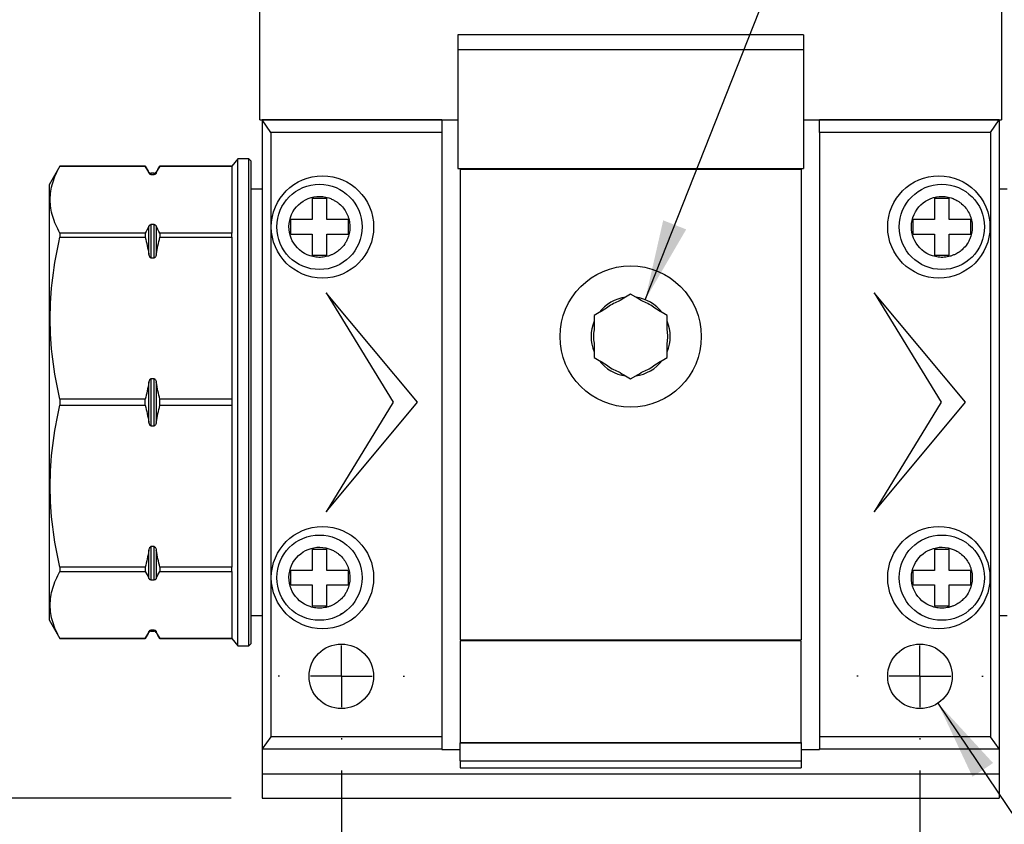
# Model space of a CAD drawing. Header units: millimetres. Extents: x 13 to 546, y 13 to 419.
# Tile 3 of 14: x 107 to 188, y 102 to 169. Entities that reach past the tile are written whole.
import ezdxf

# ---------------------------------------------------------------- set-up
doc = ezdxf.new("R2010")
doc.units = ezdxf.units.MM
doc.header["$LTSCALE"] = 2
doc.linetypes.add('CENTERX2', pattern=[20.32, 12.7, -2.54, 2.54, -2.54])
doc.layers.add('CENTER', color=40, linetype='CENTERX2')
doc.layers.add('DIMENSIONS', color=140, linetype='Continuous', lineweight=25)
doc.styles.add('SLDTEXTSTYLE0', font='TXT', dxfattribs={"width": 0.7})
doc.dimstyles.new('SLDDIMSTYLE0', dxfattribs={"dimtxt": 4.316016, "dimasz": 6.604, "dimexe": 0, "dimexo": 0.0625, "dimgap": 1.079004, "dimtad": 0, "dimtih": 1, "dimtoh": 1, "dimrnd": 1e-09, "dimzin": 12, "dimdsep": 46, "dimtxsty": 'SLDTEXTSTYLE0', "dimsah": 1, "dimcen": 0.09, "dimadec": 0, "dimazin": 3, "dimtfac": 1, "dimtmove": 0, "dimatfit": 0, "dimfxl": 0, "dimfrac": 2, "dimtolj": 1, "dimtzin": 12, "dimarcsym": 0})
doc.dimstyles.new('SLDDIMSTYLE1', dxfattribs={"dimtxt": 4.316016, "dimasz": 6.604, "dimexe": 0, "dimexo": 0.0625, "dimgap": 1.079004, "dimtad": 0, "dimtih": 1, "dimtoh": 1, "dimrnd": 1e-09, "dimzin": 12, "dimdsep": 46, "dimtxsty": 'SLDTEXTSTYLE0', "dimsah": 1, "dimcen": 0.09, "dimadec": 0, "dimazin": 3, "dimtfac": 1, "dimtofl": 0, "dimtmove": 0, "dimatfit": 3, "dimfxl": 0, "dimfrac": 2, "dimtolj": 1, "dimtzin": 12, "dimarcsym": 0})
doc.dimstyles.new('SLDDIMSTYLE2', dxfattribs={"dimtxt": 4.316016, "dimasz": 6.604, "dimexe": 0, "dimexo": 0.0625, "dimgap": 1.079004, "dimtad": 0, "dimtih": 1, "dimtoh": 1, "dimrnd": 1e-09, "dimzin": 12, "dimdsep": 46, "dimtxsty": 'SLDTEXTSTYLE0', "dimsah": 1, "dimcen": 0, "dimadec": 0, "dimazin": 3, "dimtfac": 1, "dimtofl": 0, "dimtmove": 0, "dimatfit": 3, "dimfxl": 0, "dimfrac": 2, "dimtolj": 1, "dimtzin": 12, "dimarcsym": 0})
doc.dimstyles.new('SLDDIMSTYLE3', dxfattribs={"dimtxt": 4.316016, "dimasz": 6.604, "dimexe": 0, "dimexo": 0.0625, "dimgap": 1.079004, "dimtad": 0, "dimtih": 1, "dimtoh": 1, "dimrnd": 1e-09, "dimzin": 12, "dimdsep": 46, "dimtxsty": 'SLDTEXTSTYLE0', "dimsah": 1, "dimcen": 0, "dimadec": 0, "dimazin": 3, "dimtfac": 1, "dimtofl": 0, "dimtmove": 0, "dimatfit": 3, "dimfxl": 0, "dimfrac": 2, "dimtolj": 1, "dimtzin": 12, "dimarcsym": 0})

# ---------------------------------------------------------------- blocks, each defined once
blk = doc.blocks.new('_D')
at = {"layer": 'DIMENSIONS'}
for p, q in [((133.091, 106.876), (133.091, 74.873)), ((180.591, 106.876), (180.591, 74.873)), ((133.091, 81.223), (120.391, 81.223)), ((149.083, 81.223), (147.634, 81.223)), ((147.634, 81.223), (147.634, 74.364)), ((161.909, 81.223), (163.358, 81.223)), ((163.358, 81.223), (163.358, 74.364)), ((180.591, 81.223), (193.291, 81.223)), ((147.634, 74.364), (149.083, 74.364)), ((163.358, 74.364), (161.909, 74.364))]:
    blk.add_line(p, q, dxfattribs=at)
for points in [[(133.091, 81.223), (126.487, 82.239), (126.487, 80.207)], [(180.591, 81.223), (187.195, 80.207), (187.195, 82.239)]]:
    blk.add_solid(points, dxfattribs=at)
at = {"layer": 'DIMENSIONS', "char_height": 4.2333, "attachment_point": 1, "style": 'SLDTEXTSTYLE0'}
for s, insert in [('47.5', (149.083, 87.647)), ('1.87', (149.083, 79.821))]:
    blk.add_mtext(s, dxfattribs=dict(at, insert=insert))
blk = doc.blocks.new('_D_1')
at = {"layer": 'DIMENSIONS'}
for p, q in [((189.831, 175.306), (242.691, 175.306)), ((236.341, 175.306), (236.341, 153.745)), ((229.929, 145.919), (228.479, 145.919)), ((228.479, 145.919), (228.479, 139.06)), ((242.754, 145.919), (244.203, 145.919)), ((244.203, 145.919), (244.203, 139.06)), ((228.479, 139.06), (229.929, 139.06)), ((244.203, 139.06), (242.754, 139.06)), ((236.341, 114.606), (236.341, 138.094)), ((188.321, 114.606), (242.691, 114.606))]:
    blk.add_line(p, q, dxfattribs=at)
for points in [[(236.341, 175.306), (235.325, 168.702), (237.357, 168.702)], [(236.341, 114.606), (237.357, 121.21), (235.325, 121.21)]]:
    blk.add_solid(points, dxfattribs=at)
at = {"layer": 'DIMENSIONS', "char_height": 4.2333, "attachment_point": 1, "style": 'SLDTEXTSTYLE0'}
for s, insert in [('60.7', (229.929, 152.343)), ('2.39', (229.929, 144.517))]:
    blk.add_mtext(s, dxfattribs=dict(at, insert=insert))
blk = doc.blocks.new('_D_2')
at = {"layer": 'DIMENSIONS'}
for p, q in [((182.068, 112.406), (197.936, 88.759)), ((218.42, 95.026), (216.971, 95.026)), ((216.971, 95.026), (216.971, 88.167)), ((231.246, 95.026), (232.695, 95.026)), ((232.695, 95.026), (232.695, 88.167)), ((197.936, 88.759), (209.048, 88.759)), ((216.971, 88.167), (218.42, 88.167)), ((232.695, 88.167), (231.246, 88.167))]:
    blk.add_line(p, q, dxfattribs=at)
blk.add_solid([(182.068, 112.406), (184.904, 106.356), (186.591, 107.488)], dxfattribs=at)
at = {"layer": 'DIMENSIONS', "char_height": 4.2333, "attachment_point": 1, "style": 'SLDTEXTSTYLE0'}
for s, insert in [('%%c', (216.957, 101.45)), ('5.3', (223.474, 101.45)), ('0.21', (218.42, 93.624)), ('THRU X2', (212.223, 85.798))]:
    blk.add_mtext(s, dxfattribs=dict(at, insert=insert))
blk = doc.blocks.new('_D_3')
at = {"layer": 'DIMENSIONS'}
for p, q in [((123.851, 175.306), (82.741, 175.306)), ((89.091, 175.306), (89.091, 148.559)), ((82.679, 140.733), (81.229, 140.733)), ((81.229, 140.733), (81.229, 133.873)), ((95.504, 140.733), (96.953, 140.733)), ((96.953, 140.733), (96.953, 133.873)), ((81.229, 133.873), (82.679, 133.873)), ((96.953, 133.873), (95.504, 133.873)), ((89.091, 104.606), (89.091, 132.907)), ((124.051, 104.606), (82.741, 104.606))]:
    blk.add_line(p, q, dxfattribs=at)
for points in [[(89.091, 175.306), (88.075, 168.702), (90.107, 168.702)], [(89.091, 104.606), (90.107, 111.21), (88.075, 111.21)]]:
    blk.add_solid(points, dxfattribs=at)
at = {"layer": 'DIMENSIONS', "char_height": 4.2333, "attachment_point": 1, "style": 'SLDTEXTSTYLE0'}
for s, insert in [('70.7', (82.679, 147.156)), ('2.78', (82.679, 139.33))]:
    blk.add_mtext(s, dxfattribs=dict(at, insert=insert))
blk = doc.blocks.new('_D_4')
at = {"layer": 'DIMENSIONS'}
for p, q in [((146.38, 205.306), (46.741, 205.306)), ((53.091, 205.306), (53.091, 160.607)), ((46.679, 152.781), (45.229, 152.781)), ((45.229, 152.781), (45.229, 145.921)), ((59.504, 152.781), (60.953, 152.781)), ((60.953, 152.781), (60.953, 145.921)), ((45.229, 145.921), (46.679, 145.921)), ((60.953, 145.921), (59.504, 145.921)), ((53.091, 104.606), (53.091, 144.955)), ((124.051, 104.606), (46.741, 104.606))]:
    blk.add_line(p, q, dxfattribs=at)
for points in [[(53.091, 205.306), (52.075, 198.702), (54.107, 198.702)], [(53.091, 104.606), (54.107, 111.21), (52.075, 111.21)]]:
    blk.add_solid(points, dxfattribs=at)
at = {"layer": 'DIMENSIONS', "char_height": 4.2333, "attachment_point": 1, "style": 'SLDTEXTSTYLE0'}
for s, insert in [('100.7', (44.883, 159.204)), ('3.96', (46.679, 151.378))]:
    blk.add_mtext(s, dxfattribs=dict(at, insert=insert))
blk = doc.blocks.new('_D_5')
at = {"layer": 'DIMENSIONS'}
for p, q in [((158.034, 145.529), (188.158, 221.902)), ((188.158, 221.902), (199.27, 221.902))]:
    blk.add_line(p, q, dxfattribs=at)
blk.add_solid([(158.034, 145.529), (161.402, 151.3), (159.512, 152.046)], dxfattribs=at)
at = {"layer": 'DIMENSIONS', "attachment_point": 1, "style": 'SLDTEXTSTYLE0'}
for s, insert, char_height in [('G1/4', (222.507, 227.359), 4.2333), ('GAUGE / AIR PORT', (202.445, 220.5), 4.23333)]:
    blk.add_mtext(s, dxfattribs=dict(at, insert=insert, char_height=char_height))
blk = doc.blocks.new('SW_CENTERMARKSYMBOL_0')
at = {"layer": 'CENTER', "color": 0}
for p, q in [((0, 5.08), (0, 5.19)), ((0, 0), (0, 2.54)), ((-5.08, 0), (-5.19, 0)), ((0, 0), (-2.54, 0)), ((0, 0), (0, -2.54)), ((0, 0), (2.54, 0)), ((5.08, 0), (5.19, 0)), ((0, -5.08), (0, -5.19))]:
    blk.add_line(p, q, dxfattribs=at)
blk = doc.blocks.new('SW_CENTERMARKSYMBOL_1')
at = {"layer": 'CENTER', "color": 0}
for p, q in [((0, 5.08), (0, 5.19)), ((0, 0), (0, 2.54)), ((-5.08, 0), (-5.19, 0)), ((0, 0), (-2.54, 0)), ((0, 0), (0, -2.54)), ((0, 0), (2.54, 0)), ((5.08, 0), (5.19, 0)), ((0, -5.08), (0, -5.19))]:
    blk.add_line(p, q, dxfattribs=at)

msp = doc.modelspace()

# ---------------------------------------------------------------- linework, layer by layer
for p, q in [((126.391, 160.306), (126.391, 172.419)), ((187.291, 172.419), (187.291, 160.306)), ((171.041, 167.267), (142.641, 167.267)), ((142.641, 167.267), (142.641, 166.054)), ((171.041, 167.267), (171.041, 166.054)), ((142.641, 166.054), (142.641, 156.306)), ((171.041, 166.054), (142.641, 166.054)), ((171.041, 166.054), (171.041, 156.306)), ((126.391, 160.306), (142.641, 160.306)), ((141.341, 160.306), (126.591, 160.306)), ((127.291, 159.268), (126.591, 160.306)), ((126.591, 160.306), (126.591, 108.646)), ((141.341, 160.306), (141.341, 159.268)), ((171.041, 160.306), (187.291, 160.306)), ((172.341, 159.268), (172.341, 160.306)), ((187.091, 160.306), (172.341, 160.306)), ((186.391, 159.268), (187.091, 160.306)), ((187.091, 160.306), (187.091, 108.646)), ((141.341, 159.268), (127.291, 159.268)), ((127.291, 159.268), (127.291, 109.646)), ((141.341, 159.268), (141.341, 109.646)), ((172.341, 159.268), (172.341, 109.646)), ((186.391, 159.268), (172.341, 159.268)), ((186.391, 159.268), (186.391, 109.646)), ((124.591, 157.106), (124.091, 156.506)), ((125.491, 157.106), (124.591, 157.106)), ((124.591, 118.629), (124.591, 157.106)), ((125.691, 156.906), (125.491, 157.106)), ((125.491, 117.106), (125.491, 157.106)), ((125.691, 137.106), (125.691, 156.906)), ((109.986, 156.506), (109.091, 154.956)), ((116.994, 156.506), (109.986, 156.506)), ((109.986, 156.506), (109.986, 156.505)), ((109.986, 156.505), (116.994, 156.505)), ((117.284, 156.005), (116.994, 156.506)), ((116.994, 156.506), (116.994, 156.505)), ((118.189, 156.506), (117.899, 156.005)), ((124.091, 156.506), (118.189, 156.506)), ((118.189, 156.506), (118.189, 156.505)), ((118.189, 156.505), (124.091, 156.505)), ((124.091, 156.505), (124.091, 156.506)), ((124.091, 156.505), (124.091, 150.996)), ((142.641, 156.306), (171.041, 156.306)), ((170.841, 156.206), (142.841, 156.206)), ((142.841, 156.206), (142.841, 117.606)), ((170.841, 156.206), (170.841, 117.606)), ((117.284, 155.935), (117.284, 156.005)), ((117.726, 155.905), (117.457, 155.905)), ((117.457, 155.905), (117.457, 155.805)), ((117.457, 155.805), (117.726, 155.805)), ((117.726, 155.805), (117.726, 155.905)), ((117.899, 156.005), (117.899, 155.935)), ((109.091, 154.956), (109.091, 119.256)), ((126.591, 154.606), (125.691, 154.606)), ((187.741, 154.606), (187.091, 154.606)), ((130.691, 153.856), (131.891, 153.856)), ((130.691, 153.856), (130.691, 152.106)), ((131.891, 152.106), (131.891, 153.856)), ((181.791, 153.856), (182.991, 153.856)), ((181.791, 153.856), (181.791, 152.106)), ((182.991, 152.106), (182.991, 153.856)), ((130.691, 152.106), (128.941, 152.106)), ((128.941, 150.906), (128.941, 152.106)), ((133.641, 152.106), (131.891, 152.106)), ((133.641, 152.106), (133.641, 150.906)), ((181.791, 152.106), (180.041, 152.106)), ((180.041, 150.906), (180.041, 152.106)), ((184.741, 152.106), (182.991, 152.106)), ((184.741, 152.106), (184.741, 150.906)), ((117.284, 149.274), (117.284, 151.566)), ((117.457, 151.696), (117.457, 148.96)), ((117.726, 151.696), (117.457, 151.696)), ((117.726, 148.96), (117.726, 151.696)), ((117.899, 151.566), (117.899, 149.274)), ((109.986, 150.996), (109.986, 150.65)), ((116.994, 150.996), (109.986, 150.996)), ((109.986, 150.65), (116.994, 150.65)), ((116.994, 150.996), (116.994, 150.65)), ((118.189, 150.996), (118.189, 150.65)), ((124.091, 150.996), (118.189, 150.996)), ((118.189, 150.65), (124.091, 150.65)), ((124.091, 150.65), (124.091, 150.996)), ((124.091, 150.65), (124.091, 137.351)), ((128.941, 150.906), (130.691, 150.906)), ((130.691, 150.906), (130.691, 149.156)), ((131.891, 149.156), (131.891, 150.906)), ((131.891, 150.906), (133.641, 150.906)), ((180.041, 150.906), (181.791, 150.906)), ((181.791, 150.906), (181.791, 149.156)), ((182.991, 149.156), (182.991, 150.906)), ((182.991, 150.906), (184.741, 150.906)), ((117.457, 148.96), (117.726, 148.96)), ((131.891, 149.156), (130.691, 149.156)), ((182.991, 149.156), (181.791, 149.156)), ((131.841, 146.106), (137.341, 137.106)), ((139.341, 137.106), (131.841, 146.106)), ((156.841, 145.97), (156.424, 145.729)), ((157.259, 145.729), (156.841, 145.97)), ((184.341, 137.106), (176.841, 146.106)), ((176.841, 146.106), (182.341, 137.106)), ((154.259, 144.479), (153.841, 144.238)), ((153.841, 144.238), (153.841, 143.756)), ((159.841, 144.238), (159.424, 144.479)), ((159.841, 143.756), (159.841, 144.238)), ((153.841, 141.256), (153.841, 140.774)), ((153.841, 140.774), (154.259, 140.533)), ((159.424, 140.533), (159.841, 140.774)), ((159.841, 140.774), (159.841, 141.256)), ((117.726, 139.041), (117.457, 139.041)), ((117.457, 139.041), (117.457, 135.171)), ((117.726, 135.171), (117.726, 139.041)), ((156.424, 139.283), (156.841, 139.042)), ((156.841, 139.042), (157.259, 139.283)), ((117.284, 135.486), (117.284, 138.726)), ((117.899, 138.726), (117.899, 135.486)), ((116.994, 137.351), (109.986, 137.351)), ((109.986, 137.351), (109.986, 136.861)), ((109.986, 136.861), (116.994, 136.861)), ((116.994, 136.861), (116.994, 137.351)), ((124.091, 137.351), (118.189, 137.351)), ((118.189, 136.861), (118.189, 137.351)), ((118.189, 136.861), (124.091, 136.861)), ((124.091, 137.351), (124.091, 136.861)), ((124.091, 136.861), (124.091, 123.563)), ((125.691, 117.306), (125.691, 137.106)), ((131.841, 128.106), (139.341, 137.106)), ((137.341, 137.106), (131.841, 128.106)), ((176.841, 128.106), (184.341, 137.106)), ((182.341, 137.106), (176.841, 128.106)), ((117.457, 135.171), (117.726, 135.171)), ((117.284, 122.646), (117.284, 124.938)), ((117.726, 125.252), (117.457, 125.252)), ((117.457, 125.252), (117.457, 122.516)), ((117.726, 122.516), (117.726, 125.252)), ((117.899, 124.938), (117.899, 122.646)), ((130.691, 125.056), (131.891, 125.056)), ((130.691, 125.056), (130.691, 123.306)), ((131.891, 123.306), (131.891, 125.056)), ((181.791, 125.056), (182.991, 125.056)), ((181.791, 125.056), (181.791, 123.306)), ((182.991, 123.306), (182.991, 125.056)), ((109.986, 123.563), (109.986, 123.216)), ((116.994, 123.563), (109.986, 123.563)), ((109.986, 123.216), (116.994, 123.216)), ((116.994, 123.563), (116.994, 123.216)), ((124.091, 123.563), (118.189, 123.563)), ((118.189, 123.563), (118.189, 123.216)), ((118.189, 123.216), (124.091, 123.216)), ((124.091, 123.216), (124.091, 123.563)), ((124.091, 123.216), (124.091, 117.708)), ((130.691, 123.306), (128.941, 123.306)), ((128.941, 122.106), (128.941, 123.306)), ((133.641, 123.306), (131.891, 123.306)), ((133.641, 123.306), (133.641, 122.106)), ((181.791, 123.306), (180.041, 123.306)), ((180.041, 122.106), (180.041, 123.306)), ((184.741, 123.306), (182.991, 123.306)), ((184.741, 123.306), (184.741, 122.106)), ((117.457, 122.516), (117.726, 122.516)), ((128.941, 122.106), (130.691, 122.106)), ((130.691, 122.106), (130.691, 120.356)), ((131.891, 120.356), (131.891, 122.106)), ((131.891, 122.106), (133.641, 122.106)), ((180.041, 122.106), (181.791, 122.106)), ((181.791, 122.106), (181.791, 120.356)), ((182.991, 120.356), (182.991, 122.106)), ((182.991, 122.106), (184.741, 122.106)), ((131.891, 120.356), (130.691, 120.356)), ((182.991, 120.356), (181.791, 120.356)), ((109.091, 119.256), (109.986, 117.706)), ((125.691, 119.606), (126.591, 119.606)), ((187.091, 119.606), (187.741, 119.606)), ((116.994, 117.706), (117.284, 118.208)), ((117.284, 118.208), (117.284, 118.277)), ((117.726, 118.407), (117.457, 118.407)), ((117.457, 118.407), (117.457, 118.308)), ((117.457, 118.308), (117.726, 118.308)), ((117.726, 118.308), (117.726, 118.407)), ((117.899, 118.277), (117.899, 118.208)), ((117.899, 118.208), (118.189, 117.706)), ((124.591, 117.106), (124.591, 118.629)), ((109.986, 117.708), (109.986, 117.706)), ((116.994, 117.708), (109.986, 117.708)), ((109.986, 117.706), (116.994, 117.706)), ((116.994, 117.708), (116.994, 117.706)), ((124.091, 117.708), (118.189, 117.708)), ((118.189, 117.708), (118.189, 117.706)), ((118.189, 117.706), (124.091, 117.706)), ((124.091, 117.706), (124.091, 117.708)), ((124.091, 117.706), (124.591, 117.106)), ((125.491, 117.106), (125.691, 117.306)), ((142.841, 117.606), (170.841, 117.606)), ((142.841, 117.531), (142.841, 109.181)), ((170.841, 117.531), (142.841, 117.531)), ((170.841, 109.181), (170.841, 117.531)), ((124.591, 117.106), (125.491, 117.106)), ((127.291, 109.646), (126.591, 108.646)), ((141.341, 109.646), (127.291, 109.646)), ((141.341, 109.646), (141.341, 108.646)), ((142.841, 109.181), (142.841, 109.156)), ((142.841, 109.181), (170.841, 109.181)), ((142.841, 109.156), (170.841, 109.156)), ((142.841, 107.679), (142.841, 109.156)), ((170.841, 109.181), (170.841, 109.156)), ((170.841, 109.156), (170.841, 107.679)), ((172.341, 109.646), (172.341, 108.646)), ((186.391, 109.646), (172.341, 109.646)), ((187.091, 108.646), (186.391, 109.646)), ((126.591, 108.646), (141.341, 108.646)), ((126.591, 108.646), (126.591, 106.606)), ((141.341, 108.646), (141.341, 108.606)), ((141.341, 108.606), (142.841, 108.606)), ((170.841, 108.606), (172.341, 108.606)), ((172.341, 108.646), (187.091, 108.646)), ((172.341, 108.606), (172.341, 108.646)), ((187.091, 108.646), (187.091, 106.606)), ((142.841, 107.679), (142.841, 107.086)), ((142.841, 107.679), (170.841, 107.679)), ((170.841, 107.679), (170.841, 107.086)), ((142.841, 107.086), (170.841, 107.086)), ((126.591, 106.606), (187.091, 106.606)), ((126.591, 106.606), (126.591, 104.606)), ((187.091, 106.606), (187.091, 104.606)), ((126.591, 104.606), (187.091, 104.606))]:
    msp.add_line(p, q)
for centre, radius in [((131.541, 151.506), 4.2), ((182.141, 151.506), 4.2), ((131.291, 151.506), 3.5), ((182.391, 151.506), 3.5), ((156.841, 142.506), 5.8), ((131.541, 122.706), 4.2), ((131.291, 122.706), 3.5), ((182.141, 122.706), 4.2), ((182.391, 122.706), 3.5), ((133.091, 114.606), 2.65), ((180.591, 114.606), 2.65)]:
    msp.add_circle(centre, radius)
for centre, radius, start, end in [((117.457, 156.105), 0.2, 210, 270), ((117.726, 156.105), 0.2, 270, 330), ((156.841, 142.506), 3.25, 97.38014, 142.61986), ((156.841, 142.506), 3.25, 37.38014, 82.61986), ((156.841, 142.506), 3.05, 109.61114, 130.38886), ((156.841, 142.506), 3.05, 49.61114, 70.38886), ((156.841, 142.506), 3.25, 157.38014, 202.61986), ((156.841, 142.506), 3.25, 337.38014, 22.61986), ((156.841, 142.506), 3.05, 169.61114, 190.38886), ((156.841, 142.506), 3.05, 349.61114, 10.38886), ((156.841, 142.506), 3.25, 217.38014, 262.61986), ((156.841, 142.506), 3.05, 229.61114, 250.38886), ((156.841, 142.506), 3.25, 277.38014, 322.61986), ((156.841, 142.506), 3.05, 289.61114, 310.38886), ((117.457, 118.108), 0.2, 90, 150), ((117.726, 118.108), 0.2, 30, 90)]:
    msp.add_arc(centre, radius, start, end)
for points, knots in [([(109.986, 150.996), (109.732, 151.451), (109.531, 151.907), (109.259, 152.822), (109.188, 153.281), (109.186, 154.202), (109.256, 154.665), (109.529, 155.59), (109.731, 156.049), (109.986, 156.505)], [0, 0, 0, 0, 0.25, 0.25, 0.5, 0.5, 0.75, 0.75, 1, 1, 1, 1]), ([(117.457, 155.805), (117.44, 155.805), (117.424, 155.808), (117.398, 155.816), (117.387, 155.821), (117.359, 155.837), (117.346, 155.849), (117.31, 155.885), (117.295, 155.91), (117.284, 155.935)], [0, 0, 0, 0, 0.125, 0.125, 0.25, 0.25, 0.5, 0.5, 1, 1, 1, 1]), ([(117.899, 155.935), (117.888, 155.91), (117.872, 155.885), (117.837, 155.849), (117.823, 155.837), (117.795, 155.821), (117.785, 155.816), (117.759, 155.808), (117.743, 155.805), (117.726, 155.805)], [0, 0, 0, 0, 0.5, 0.5, 0.75, 0.75, 0.875, 0.875, 1, 1, 1, 1]), ([(130.519, 149.128), (129.207, 149.555), (128.487, 150.966), (129.34, 153.591), (130.752, 154.31), (132.064, 153.884)], [0, 0, 0, 0, 0.5, 0.5, 1, 1, 1, 1]), ([(132.064, 153.884), (132.115, 153.866), (132.219, 153.83), (132.368, 153.764), (132.538, 153.677), (132.723, 153.561), (132.982, 153.361), (133.268, 153.064), (133.489, 152.717), (133.624, 152.419), (133.728, 152.108), (133.785, 151.784), (133.795, 151.457), (133.773, 151.13), (133.699, 150.797), (133.573, 150.47), (133.399, 150.138), (133.142, 149.801), (132.791, 149.49), (132.481, 149.299), (132.204, 149.174), (131.894, 149.069), (131.569, 149.012), (131.242, 149.002), (130.997, 149.019), (130.754, 149.059), (130.597, 149.105), (130.519, 149.128)], [0, 0, 0, 0, 0.020842, 0.041685, 0.06253, 0.09365, 0.125083, 0.187508, 0.250004, 0.281399, 0.312505, 0.375001, 0.406395, 0.437502, 0.499998, 0.535842, 0.571367, 0.642934, 0.696432, 0.749929, 0.781323, 0.81243, 0.874926, 0.906334, 0.937445, 0.968724, 1, 1, 1, 1]), ([(181.619, 149.128), (180.307, 149.555), (179.587, 150.966), (180.44, 153.591), (181.852, 154.31), (183.164, 153.884)], [0, 0, 0, 0, 0.5, 0.5, 1, 1, 1, 1]), ([(183.164, 153.884), (183.215, 153.866), (183.319, 153.83), (183.468, 153.764), (183.638, 153.677), (183.823, 153.561), (184.082, 153.361), (184.368, 153.064), (184.589, 152.717), (184.724, 152.419), (184.828, 152.108), (184.885, 151.784), (184.895, 151.457), (184.873, 151.13), (184.799, 150.797), (184.673, 150.47), (184.499, 150.138), (184.242, 149.801), (183.891, 149.49), (183.581, 149.299), (183.304, 149.174), (182.994, 149.069), (182.669, 149.012), (182.342, 149.002), (182.097, 149.019), (181.854, 149.059), (181.697, 149.105), (181.619, 149.128)], [0, 0, 0, 0, 0.020842, 0.041685, 0.06253, 0.09365, 0.125083, 0.187508, 0.250004, 0.281399, 0.312505, 0.375001, 0.406395, 0.437502, 0.499998, 0.535842, 0.571367, 0.642934, 0.696432, 0.749929, 0.781323, 0.81243, 0.874926, 0.906334, 0.937445, 0.968724, 1, 1, 1, 1]), ([(117.284, 151.566), (117.295, 151.591), (117.31, 151.616), (117.346, 151.652), (117.359, 151.664), (117.387, 151.68), (117.398, 151.685), (117.424, 151.693), (117.44, 151.696), (117.457, 151.696)], [0, 0, 0, 0, 0.5, 0.5, 0.75, 0.75, 0.875, 0.875, 1, 1, 1, 1]), ([(117.726, 151.696), (117.743, 151.696), (117.759, 151.693), (117.785, 151.685), (117.796, 151.68), (117.824, 151.664), (117.837, 151.652), (117.872, 151.616), (117.888, 151.591), (117.899, 151.566)], [0, 0, 0, 0, 0.125, 0.125, 0.25, 0.25, 0.5, 0.5, 1, 1, 1, 1]), ([(109.986, 137.351), (109.732, 138.449), (109.531, 139.55), (109.259, 141.759), (109.188, 142.867), (109.186, 145.09), (109.256, 146.208), (109.529, 148.442), (109.731, 149.55), (109.986, 150.65)], [0, 0, 0, 0, 0.25, 0.25, 0.5, 0.5, 0.75, 0.75, 1, 1, 1, 1]), ([(117.457, 148.96), (117.44, 148.96), (117.424, 148.967), (117.398, 148.987), (117.387, 148.999), (117.359, 149.038), (117.346, 149.066), (117.31, 149.153), (117.295, 149.213), (117.284, 149.274)], [0, 0, 0, 0, 0.125, 0.125, 0.25, 0.25, 0.5, 0.5, 1, 1, 1, 1]), ([(117.899, 149.274), (117.888, 149.213), (117.872, 149.153), (117.837, 149.066), (117.823, 149.038), (117.795, 148.999), (117.785, 148.987), (117.759, 148.967), (117.743, 148.96), (117.726, 148.96)], [0, 0, 0, 0, 0.5, 0.5, 0.75, 0.75, 0.875, 0.875, 1, 1, 1, 1]), ([(117.284, 138.726), (117.295, 138.787), (117.31, 138.848), (117.346, 138.935), (117.359, 138.963), (117.387, 139.002), (117.398, 139.014), (117.424, 139.033), (117.44, 139.041), (117.457, 139.041)], [0, 0, 0, 0, 0.5, 0.5, 0.75, 0.75, 0.875, 0.875, 1, 1, 1, 1]), ([(117.726, 139.041), (117.743, 139.041), (117.759, 139.033), (117.785, 139.013), (117.796, 139.001), (117.824, 138.962), (117.837, 138.934), (117.872, 138.848), (117.888, 138.787), (117.899, 138.726)], [0, 0, 0, 0, 0.125, 0.125, 0.25, 0.25, 0.5, 0.5, 1, 1, 1, 1]), ([(109.986, 123.563), (109.732, 124.658), (109.531, 125.76), (109.259, 127.975), (109.187, 129.09), (109.187, 131.334), (109.259, 132.448), (109.531, 134.664), (109.732, 135.765), (109.986, 136.861)], [0, 0, 0, 0, 0.25, 0.25, 0.5, 0.5, 0.75, 0.75, 1, 1, 1, 1]), ([(117.457, 135.171), (117.44, 135.171), (117.424, 135.179), (117.398, 135.199), (117.387, 135.211), (117.359, 135.25), (117.346, 135.278), (117.31, 135.364), (117.295, 135.425), (117.284, 135.486)], [0, 0, 0, 0, 0.125, 0.125, 0.25, 0.25, 0.5, 0.5, 1, 1, 1, 1]), ([(117.899, 135.486), (117.888, 135.425), (117.872, 135.364), (117.837, 135.277), (117.823, 135.249), (117.795, 135.211), (117.785, 135.198), (117.759, 135.179), (117.743, 135.171), (117.726, 135.171)], [0, 0, 0, 0, 0.5, 0.5, 0.75, 0.75, 0.875, 0.875, 1, 1, 1, 1]), ([(130.519, 120.328), (129.207, 120.755), (128.487, 122.166), (129.34, 124.791), (130.752, 125.51), (132.064, 125.084)], [0, 0, 0, 0, 0.5, 0.5, 1, 1, 1, 1]), ([(181.619, 120.328), (180.307, 120.755), (179.587, 122.166), (180.44, 124.791), (181.852, 125.51), (183.164, 125.084)], [0, 0, 0, 0, 0.5, 0.5, 1, 1, 1, 1]), ([(117.284, 124.938), (117.295, 124.999), (117.31, 125.059), (117.346, 125.146), (117.359, 125.174), (117.387, 125.213), (117.398, 125.225), (117.424, 125.245), (117.44, 125.252), (117.457, 125.252)], [0, 0, 0, 0, 0.5, 0.5, 0.75, 0.75, 0.875, 0.875, 1, 1, 1, 1]), ([(117.726, 125.252), (117.743, 125.252), (117.759, 125.245), (117.785, 125.225), (117.796, 125.213), (117.824, 125.174), (117.837, 125.146), (117.872, 125.059), (117.888, 124.999), (117.899, 124.938)], [0, 0, 0, 0, 0.125, 0.125, 0.25, 0.25, 0.5, 0.5, 1, 1, 1, 1]), ([(132.064, 125.084), (132.115, 125.066), (132.219, 125.03), (132.368, 124.964), (132.538, 124.877), (132.723, 124.761), (132.982, 124.561), (133.268, 124.264), (133.489, 123.917), (133.624, 123.619), (133.728, 123.308), (133.785, 122.984), (133.795, 122.657), (133.773, 122.33), (133.699, 121.997), (133.573, 121.67), (133.399, 121.338), (133.142, 121.001), (132.791, 120.69), (132.481, 120.499), (132.204, 120.374), (131.894, 120.269), (131.569, 120.212), (131.242, 120.202), (130.997, 120.219), (130.754, 120.259), (130.597, 120.305), (130.519, 120.328)], [0, 0, 0, 0, 0.020842, 0.041685, 0.06253, 0.09365, 0.125083, 0.187508, 0.250004, 0.281399, 0.312505, 0.375001, 0.406395, 0.437502, 0.499998, 0.535842, 0.571367, 0.642934, 0.696432, 0.749929, 0.781323, 0.81243, 0.874926, 0.906334, 0.937445, 0.968724, 1, 1, 1, 1]), ([(183.164, 125.084), (183.215, 125.066), (183.319, 125.03), (183.468, 124.964), (183.638, 124.877), (183.823, 124.761), (184.082, 124.561), (184.368, 124.264), (184.589, 123.917), (184.724, 123.619), (184.828, 123.308), (184.885, 122.984), (184.895, 122.657), (184.873, 122.33), (184.799, 121.997), (184.673, 121.67), (184.499, 121.338), (184.242, 121.001), (183.891, 120.69), (183.581, 120.499), (183.304, 120.374), (182.994, 120.269), (182.669, 120.212), (182.342, 120.202), (182.097, 120.219), (181.854, 120.259), (181.697, 120.305), (181.619, 120.328)], [0, 0, 0, 0, 0.020842, 0.041685, 0.06253, 0.09365, 0.125083, 0.187508, 0.250004, 0.281399, 0.312505, 0.375001, 0.406395, 0.437502, 0.499998, 0.535842, 0.571367, 0.642934, 0.696432, 0.749929, 0.781323, 0.81243, 0.874926, 0.906334, 0.937445, 0.968724, 1, 1, 1, 1]), ([(109.986, 117.708), (109.732, 118.162), (109.531, 118.618), (109.259, 119.533), (109.188, 119.992), (109.186, 120.913), (109.256, 121.376), (109.529, 122.302), (109.731, 122.76), (109.986, 123.216)], [0, 0, 0, 0, 0.25, 0.25, 0.5, 0.5, 0.75, 0.75, 1, 1, 1, 1]), ([(117.457, 122.516), (117.44, 122.516), (117.424, 122.519), (117.398, 122.527), (117.387, 122.532), (117.359, 122.549), (117.346, 122.56), (117.31, 122.596), (117.295, 122.621), (117.284, 122.646)], [0, 0, 0, 0, 0.125, 0.125, 0.25, 0.25, 0.5, 0.5, 1, 1, 1, 1]), ([(117.899, 122.646), (117.888, 122.621), (117.872, 122.596), (117.837, 122.56), (117.823, 122.548), (117.795, 122.532), (117.785, 122.527), (117.759, 122.519), (117.743, 122.516), (117.726, 122.516)], [0, 0, 0, 0, 0.5, 0.5, 0.75, 0.75, 0.875, 0.875, 1, 1, 1, 1]), ([(117.284, 118.277), (117.295, 118.302), (117.31, 118.328), (117.346, 118.364), (117.359, 118.375), (117.387, 118.391), (117.398, 118.396), (117.424, 118.404), (117.44, 118.407), (117.457, 118.407)], [0, 0, 0, 0, 0.5, 0.5, 0.75, 0.75, 0.875, 0.875, 1, 1, 1, 1]), ([(117.726, 118.407), (117.743, 118.407), (117.759, 118.404), (117.785, 118.396), (117.796, 118.391), (117.824, 118.375), (117.837, 118.363), (117.872, 118.328), (117.888, 118.302), (117.899, 118.277)], [0, 0, 0, 0, 0.125, 0.125, 0.25, 0.25, 0.5, 0.5, 1, 1, 1, 1])]:
    msp.add_open_spline(points, degree=3, knots=knots)
for points in [[(116.994, 156.505), (117.1, 156.315), (117.197, 156.126), (117.284, 155.935)], [(117.899, 155.935), (117.986, 156.126), (118.083, 156.315), (118.189, 156.505)], [(117.284, 151.566), (117.197, 151.375), (117.1, 151.185), (116.994, 150.996)], [(118.189, 150.996), (118.083, 151.185), (117.986, 151.375), (117.899, 151.566)], [(116.994, 150.65), (117.1, 150.193), (117.197, 149.735), (117.284, 149.274)], [(117.899, 149.274), (117.986, 149.735), (118.083, 150.193), (118.189, 150.65)], [(156.424, 145.729), (156.227, 145.615), (156.026, 145.499), (155.818, 145.379)], [(157.865, 145.379), (157.657, 145.499), (157.456, 145.615), (157.259, 145.729)], [(154.865, 144.829), (154.657, 144.709), (154.456, 144.593), (154.259, 144.479)], [(159.424, 144.479), (159.227, 144.593), (159.026, 144.709), (158.818, 144.829)], [(153.841, 143.756), (153.841, 143.529), (153.841, 143.296), (153.841, 143.056)], [(159.841, 143.056), (159.841, 143.296), (159.841, 143.529), (159.841, 143.756)], [(153.841, 141.956), (153.841, 141.716), (153.841, 141.484), (153.841, 141.256)], [(159.841, 141.256), (159.841, 141.484), (159.841, 141.716), (159.841, 141.956)], [(154.259, 140.533), (154.456, 140.419), (154.657, 140.303), (154.865, 140.183)], [(158.818, 140.183), (159.026, 140.303), (159.227, 140.419), (159.424, 140.533)], [(155.818, 139.633), (156.026, 139.513), (156.227, 139.397), (156.424, 139.283)], [(157.259, 139.283), (157.456, 139.397), (157.657, 139.513), (157.865, 139.633)], [(117.284, 138.726), (117.197, 138.266), (117.1, 137.808), (116.994, 137.351)], [(118.189, 137.351), (118.083, 137.808), (117.986, 138.266), (117.899, 138.726)], [(116.994, 136.861), (117.1, 136.404), (117.197, 135.946), (117.284, 135.486)], [(117.899, 135.486), (117.986, 135.946), (118.083, 136.404), (118.189, 136.861)], [(117.284, 124.938), (117.197, 124.478), (117.1, 124.019), (116.994, 123.563)], [(118.189, 123.563), (118.083, 124.019), (117.986, 124.478), (117.899, 124.938)], [(116.994, 123.216), (117.1, 123.027), (117.197, 122.837), (117.284, 122.646)], [(117.899, 122.646), (117.986, 122.837), (118.083, 123.027), (118.189, 123.216)], [(117.284, 118.277), (117.197, 118.087), (117.1, 117.897), (116.994, 117.708)], [(118.189, 117.708), (118.083, 117.897), (117.986, 118.087), (117.899, 118.277)]]:
    msp.add_open_spline(points, degree=3)

# ---------------------------------------------------------------- block references
at = {"layer": 'CENTER'}
for name, p in [('SW_CENTERMARKSYMBOL_1', (133.091, 114.606)), ('SW_CENTERMARKSYMBOL_0', (180.591, 114.606))]:
    msp.add_blockref(name, p, dxfattribs=at)

# ---------------------------------------------------------------- dimensions: what is measured, and where the dimension line sits
at = {"layer": 'DIMENSIONS'}
dim = msp.add_radius_dim(center=(156.841, 142.506), mpoint=(158.034, 145.529), text='G1/4\\PGAUGE / AIR PORT', dimstyle='SLDDIMSTYLE3', dxfattribs=at)
dim.commit()
dim.dimension.update_dxf_attribs({"geometry": '_D_5', "text_midpoint": (229.566, 221.902), "dimtype": 164})
for base, p1, p2, picture, middle in [((53.091, 205.306), (126.591, 104.606), (148.92, 205.306), '_D_4', (53.091, 152.781)), ((89.091, 104.606), (126.391, 175.306), (126.591, 104.606), '_D_3', (89.091, 140.733)), ((236.341, 175.306), (185.781, 114.606), (187.291, 175.306), '_D_1', (236.341, 145.919))]:
    dim = msp.add_linear_dim(base=base, p1=p1, p2=p2, angle=90, dimstyle='SLDDIMSTYLE1', dxfattribs=at)
    dim.commit()
    dim.dimension.update_dxf_attribs({"geometry": picture, "text_midpoint": middle, "dimtype": 160})
dim = msp.add_diameter_dim_2p(p1=(179.115, 116.807), p2=(182.068, 112.406), text='<>\\PTHRU X2', dimstyle='SLDDIMSTYLE2', dxfattribs=at)
dim.commit()
dim.dimension.update_dxf_attribs({"geometry": '_D_2', "text_midpoint": (224.833, 91.597), "dimtype": 163})
dim = msp.add_linear_dim(base=(180.591, 81.223), p1=(133.091, 109.416), p2=(180.591, 109.416), dimstyle='SLDDIMSTYLE0', dxfattribs=at)
dim.commit()
dim.dimension.update_dxf_attribs({"geometry": '_D', "text_midpoint": (155.496, 81.223), "dimtype": 160})

doc.saveas('drawing.dxf')
